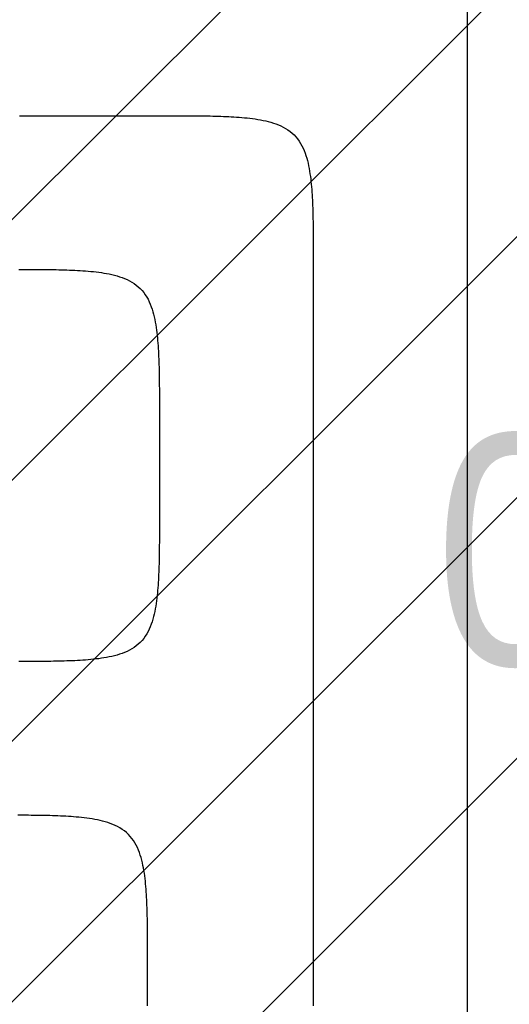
# Model space of a CAD drawing. Extents: x 997 to 109698, y 921 to 94021.
# Tile 194 of 256: x 17258 to 17895, y 24279 to 25561. Entities that reach past the tile are written whole.
import ezdxf

# ---------------------------------------------------------------- set-up
doc = ezdxf.new("R2010")
doc.units = 0
doc.header["$MEASUREMENT"] = 0
for name, color, linetype in [('12', 7, 'CONTINUOUS'), ('16', 7, 'CONTINUOUS'), ('28', 7, 'CONTINUOUS')]:
    doc.layers.add(name, color=color, linetype=linetype)
doc.styles.get("Standard").update_dxf_attribs({"font": 'Arial.ttf', "height": 0.2})

msp = doc.modelspace()

# ---------------------------------------------------------------- linework, layer by layer
at = {"layer": '12', "color": 6}
for points in [[(17839.74386, 25581.391418), (17839.743861, 25558.635072), (17839.743861, 25535.878726), (17839.74386, 25513.12238), (17839.74386, 25490.366033), (17839.74386, 25467.609687), (17839.74386, 25444.853341), (17839.743861, 25422.096995), (17839.74386, 25399.340649), (17839.74386, 25376.584303), (17839.74386, 25353.827957), (17839.74386, 25331.07161), (17839.743861, 25308.315264), (17839.743861, 25285.558918), (17839.74386, 25262.802572), (17839.74386, 25240.046226), (17839.74386, 25217.28988), (17839.74386, 25194.533534), (17839.74386, 25171.777188), (17839.74386, 25149.020841), (17839.74386, 25126.264495), (17839.743861, 25103.508149), (17839.74386, 25080.751803), (17839.743861, 25057.995457), (17839.74386, 25035.23911), (17839.74386, 25012.482764), (17839.74386, 24989.726418), (17839.74386, 24966.970072), (17839.74386, 24944.213726), (17839.74386, 24921.45738), (17839.74386, 24898.701033), (17839.74386, 24875.944687), (17839.74386, 24853.188341), (17839.74386, 24830.431995), (17839.74386, 24807.675649), (17839.74386, 24784.919303), (17839.74386, 24762.162957), (17839.74386, 24739.40661), (17839.74386, 24716.650264), (17839.74386, 24693.893918), (17839.74386, 24671.137572), (17839.74386, 24648.381226), (17839.74386, 24625.62488), (17839.74386, 24602.868533), (17839.74386, 24580.112187), (17839.74386, 24557.355841), (17839.743861, 24534.599495), (17839.743861, 24511.843149), (17839.74386, 24489.086803), (17839.74386, 24466.330457), (17839.74386, 24443.57411), (17839.74386, 24420.817764), (17839.74386, 24398.061418), (17839.74386, 24375.305072), (17839.743861, 24352.548726), (17839.74386, 24329.79238), (17839.74386, 24307.036034), (17839.74386, 24284.279687), (17839.74386, 24261.523341)], [(17257.055354, 25235.815014), (17260.517651, 25235.811263), (17263.979943, 25235.805593), (17267.442231, 25235.797624), (17270.904513, 25235.786975), (17274.366787, 25235.773263), (17277.829053, 25235.756109), (17281.291309, 25235.73513), (17284.753554, 25235.709946), (17288.215787, 25235.680176), (17291.678004, 25235.645406), (17295.140181, 25235.604827), (17298.602272, 25235.557347), (17302.064235, 25235.501867), (17305.526027, 25235.437289), (17308.987604, 25235.362517), (17312.448924, 25235.276452), (17315.909942, 25235.177996), (17319.370615, 25235.066052), (17322.830901, 25234.939522), (17326.290755, 25234.797308), (17329.750135, 25234.638312), (17333.208946, 25234.461214), (17336.666796, 25234.263365), (17340.123184, 25234.041634), (17343.577606, 25233.792883), (17347.02956, 25233.513976), (17350.478544, 25233.20178), (17353.924054, 25232.853158), (17357.365588, 25232.464976), (17360.802645, 25232.034097), (17364.234689, 25231.557321), (17367.660058, 25231.029119), (17371.075683, 25230.441057), (17374.478407, 25229.784521), (17377.865072, 25229.050896), (17381.232521, 25228.231567), (17384.577596, 25227.317918), (17387.89714, 25226.301334), (17391.186521, 25225.172791), (17394.433307, 25223.921087), (17397.622498, 25222.53431), (17400.739088, 25221.000542), (17403.768077, 25219.307868), (17406.69446, 25217.444374), (17409.503521, 25215.400091), (17412.182716, 25213.179787), (17414.720493, 25210.794974), (17417.105306, 25208.257196), (17419.32561, 25205.578002), (17421.369893, 25202.76894), (17423.233388, 25199.842557), (17424.926061, 25196.813569), (17426.459829, 25193.696978), (17427.846606, 25190.507788), (17429.09831, 25187.261002), (17430.226854, 25183.971621), (17431.243437, 25180.652077), (17432.157086, 25177.307002), (17432.976416, 25173.939553), (17433.710041, 25170.552888), (17434.366576, 25167.150164), (17434.954638, 25163.734539), (17435.48284, 25160.30917), (17435.959616, 25156.877126), (17436.390495, 25153.440069), (17436.778678, 25149.998534), (17437.127299, 25146.553024), (17437.439496, 25143.104041), (17437.718402, 25139.652087), (17437.967153, 25136.197664), (17438.188885, 25132.741277), (17438.386733, 25129.283426), (17438.563831, 25125.824615), (17438.722827, 25122.365236), (17438.865041, 25118.905381), (17438.991571, 25115.445096), (17439.103516, 25111.984422), (17439.201971, 25108.523405), (17439.288037, 25105.062085), (17439.362809, 25101.600508), (17439.427386, 25098.138716), (17439.482866, 25094.676752), (17439.530347, 25091.214661), (17439.570926, 25087.752485), (17439.605695, 25084.290267), (17439.635466, 25080.828034), (17439.66065, 25077.365789), (17439.681628, 25073.903533), (17439.698783, 25070.441268), (17439.712494, 25066.978993), (17439.723143, 25063.516712), (17439.731112, 25060.054424), (17439.736782, 25056.592131), (17439.740533, 25053.129835), (17439.742747, 25049.667536), (17439.743806, 25046.205236), (17439.74409, 25042.742936), (17439.743981, 25039.280638), (17439.74386, 25035.818341)], [(17439.74386, 25035.818341), (17439.74386, 25034.755841), (17439.74386, 25033.693341), (17439.74386, 25032.630841), (17439.74386, 25031.568341), (17439.74386, 25030.505841), (17439.74386, 25029.443341), (17439.74386, 25028.380841), (17439.74386, 25027.318341), (17439.74386, 25026.255841), (17439.74386, 25025.193341), (17439.74386, 25024.130841), (17439.74386, 25023.068341), (17439.74386, 25022.005841), (17439.74386, 25020.943341), (17439.74386, 25019.880841), (17439.74386, 25018.818341), (17439.74386, 25017.755841), (17439.74386, 25016.693341), (17439.74386, 25015.630841), (17439.74386, 25014.568341), (17439.74386, 25013.505841), (17439.74386, 25012.443341), (17439.74386, 25011.380841), (17439.74386, 25010.318341), (17439.74386, 25009.255841), (17439.743861, 25008.193341), (17439.74386, 25007.130841), (17439.74386, 25006.068341), (17439.74386, 25005.005841), (17439.74386, 25003.943341), (17439.74386, 25002.880841), (17439.74386, 25001.818341), (17439.74386, 25000.755841), (17439.74386, 24999.693341), (17439.74386, 24998.630841), (17439.74386, 24997.568341), (17439.74386, 24996.505841), (17439.74386, 24995.443341), (17439.74386, 24994.380841), (17439.74386, 24993.318341), (17439.74386, 24992.255841), (17439.74386, 24991.193341), (17439.74386, 24990.130841), (17439.74386, 24989.068341), (17439.74386, 24988.005841), (17439.74386, 24986.943341), (17439.74386, 24985.880841), (17439.74386, 24984.818341), (17439.74386, 24983.755841), (17439.74386, 24982.693341), (17439.74386, 24981.630841), (17439.74386, 24980.568341), (17439.74386, 24979.505841), (17439.74386, 24978.443341), (17439.74386, 24977.380841), (17439.74386, 24976.318341), (17439.74386, 24975.255841), (17439.74386, 24974.193341), (17439.74386, 24973.130841), (17439.74386, 24972.068341), (17439.74386, 24971.005841), (17439.74386, 24969.943341), (17439.74386, 24968.880841), (17439.74386, 24967.818341), (17439.74386, 24966.755841), (17439.74386, 24965.693341), (17439.74386, 24964.630841), (17439.74386, 24963.568341), (17439.74386, 24962.505841), (17439.74386, 24961.443341), (17439.74386, 24960.380841), (17439.74386, 24959.318341), (17439.74386, 24958.255841), (17439.74386, 24957.193341), (17439.74386, 24956.130841), (17439.74386, 24955.068341), (17439.74386, 24954.005841), (17439.74386, 24952.943341), (17439.74386, 24951.880841), (17439.74386, 24950.818341), (17439.74386, 24949.755841), (17439.74386, 24948.693341), (17439.74386, 24947.630841), (17439.74386, 24946.568341), (17439.74386, 24945.505841), (17439.74386, 24944.443341), (17439.74386, 24943.380841), (17439.74386, 24942.318341), (17439.74386, 24941.255841), (17439.74386, 24940.193341), (17439.74386, 24939.130841), (17439.74386, 24938.068341), (17439.74386, 24937.005841), (17439.74386, 24935.943341), (17439.74386, 24934.880841), (17439.74386, 24933.818341), (17439.74386, 24932.755841), (17439.74386, 24931.693341), (17439.74386, 24930.630841), (17439.74386, 24929.568341), (17439.74386, 24928.505841), (17439.74386, 24927.443341), (17439.74386, 24926.380841), (17439.74386, 24925.318341)], [(17439.74386, 24925.318341), (17439.743981, 24921.856044), (17439.74409, 24918.393746), (17439.743806, 24914.931446), (17439.742747, 24911.469145), (17439.740533, 24908.006847), (17439.736781, 24904.544551), (17439.731112, 24901.082258), (17439.723143, 24897.61997), (17439.712494, 24894.157689), (17439.698782, 24890.695414), (17439.681628, 24887.233148), (17439.660649, 24883.770893), (17439.635465, 24880.308647), (17439.605695, 24876.846415), (17439.570925, 24873.384197), (17439.530346, 24869.922021), (17439.482866, 24866.45993), (17439.427386, 24862.997966), (17439.362809, 24859.536174), (17439.288036, 24856.074597), (17439.201971, 24852.613277), (17439.103515, 24849.152259), (17438.991571, 24845.691586), (17438.865041, 24842.2313), (17438.722827, 24838.771446), (17438.563831, 24835.312067), (17438.386733, 24831.853255), (17438.188885, 24828.395404), (17437.967153, 24824.939017), (17437.718402, 24821.484595), (17437.439496, 24818.032641), (17437.1273, 24814.583658), (17436.778678, 24811.138147), (17436.390495, 24807.696612), (17435.959616, 24804.259556), (17435.48284, 24800.827512), (17434.954638, 24797.402143), (17434.366576, 24793.986518), (17433.71004, 24790.583794), (17432.976416, 24787.197129), (17432.157086, 24783.82968), (17431.243437, 24780.484605), (17430.226853, 24777.165061), (17429.09831, 24773.87568), (17427.846606, 24770.628894), (17426.459829, 24767.439704), (17424.926061, 24764.323113), (17423.233388, 24761.294124), (17421.369893, 24758.367741), (17419.32561, 24755.55868), (17417.105306, 24752.879485), (17414.720493, 24750.341708), (17412.182715, 24747.956895), (17409.503521, 24745.736591), (17406.69446, 24743.692308), (17403.768077, 24741.828814), (17400.739088, 24740.13614), (17397.622497, 24738.602372), (17394.433307, 24737.215595), (17391.186521, 24735.963891), (17387.89714, 24734.835348), (17384.577596, 24733.818764), (17381.232521, 24732.905115), (17377.865072, 24732.085786), (17374.478407, 24731.352161), (17371.075683, 24730.695625), (17367.660058, 24730.107564), (17364.234689, 24729.579361), (17360.802645, 24729.102585), (17357.365588, 24728.671706), (17353.924054, 24728.283523), (17350.478543, 24727.934902), (17347.02956, 24727.622705), (17343.577606, 24727.343799), (17340.123184, 24727.095048), (17336.666796, 24726.873316), (17333.208946, 24726.675468), (17329.750134, 24726.49837), (17326.290755, 24726.339374), (17322.830901, 24726.19716), (17319.370615, 24726.07063), (17315.909942, 24725.958686), (17312.448924, 24725.86023), (17308.987604, 24725.774165), (17305.526027, 24725.699393), (17302.064235, 24725.634816), (17298.602272, 24725.579335), (17295.14018, 24725.531855), (17291.678004, 24725.491276), (17288.215787, 24725.456507), (17284.753554, 24725.426736), (17281.291309, 24725.401552), (17277.829053, 24725.380573), (17274.366787, 24725.363419), (17270.904513, 24725.349708), (17267.442231, 24725.339058), (17263.979943, 24725.331089), (17260.517651, 24725.32542), (17257.055354, 24725.321668)]]:
    msp.add_lwpolyline(points, dxfattribs=at)
at = {"layer": '12', "color": 5}
for points in [[(17257.941937, 25435.818341), (17268.636168, 25435.818341), (17279.330399, 25435.818341), (17290.024629, 25435.818341), (17300.71886, 25435.818341), (17311.413091, 25435.818341), (17322.107322, 25435.818341), (17332.801553, 25435.818341), (17343.495783, 25435.818341), (17354.190014, 25435.818341), (17364.884245, 25435.818341), (17375.578476, 25435.818341), (17386.272706, 25435.818341), (17396.966937, 25435.818341), (17407.661168, 25435.818341), (17418.355399, 25435.818341), (17429.04963, 25435.818341), (17439.74386, 25435.818341)], [(17439.74386, 25435.818341), (17443.206157, 25435.818462), (17446.668456, 25435.818571), (17450.130756, 25435.818287), (17453.593055, 25435.817228), (17457.055354, 25435.815014), (17460.51765, 25435.811262), (17463.979943, 25435.805593), (17467.442231, 25435.797624), (17470.904513, 25435.786975), (17474.366787, 25435.773263), (17477.829053, 25435.756109), (17481.291309, 25435.73513), (17484.753554, 25435.709946), (17488.215787, 25435.680175), (17491.678004, 25435.645407), (17495.14018, 25435.604827), (17498.602272, 25435.557347), (17502.064235, 25435.501867), (17505.526027, 25435.437289), (17508.987604, 25435.362517), (17512.448924, 25435.276452), (17515.909942, 25435.177996), (17519.370615, 25435.066052), (17522.830901, 25434.939522), (17526.290755, 25434.797308), (17529.750134, 25434.638312), (17533.208946, 25434.461214), (17536.666797, 25434.263366), (17540.123184, 25434.041634), (17543.577606, 25433.792883), (17547.02956, 25433.513976), (17550.478544, 25433.20178), (17553.924054, 25432.853158), (17557.365589, 25432.464976), (17560.802645, 25432.034097), (17564.234689, 25431.557321), (17567.660058, 25431.029119), (17571.075683, 25430.441057), (17574.478407, 25429.784521), (17577.865072, 25429.050896), (17581.232521, 25428.231567), (17584.577596, 25427.317918), (17587.89714, 25426.301335), (17591.186521, 25425.172791), (17594.433307, 25423.921087), (17597.622498, 25422.53431), (17600.739088, 25421.000542), (17603.768077, 25419.307868), (17606.69446, 25417.444375), (17609.503521, 25415.400091), (17612.182716, 25413.179787), (17614.720493, 25410.794974), (17617.105306, 25408.257197), (17619.32561, 25405.578002), (17621.369893, 25402.768941), (17623.233388, 25399.842558), (17624.926061, 25396.813569), (17626.459829, 25393.696978), (17627.846607, 25390.507788), (17629.09831, 25387.261002), (17630.226854, 25383.971621), (17631.243437, 25380.652077), (17632.157086, 25377.307002), (17632.976416, 25373.939553), (17633.71004, 25370.552888), (17634.366576, 25367.150164), (17634.954638, 25363.734539), (17635.48284, 25360.30917), (17635.959616, 25356.877126), (17636.390495, 25353.44007), (17636.778678, 25349.998535), (17637.127299, 25346.553025), (17637.439496, 25343.104041), (17637.718402, 25339.652087), (17637.967153, 25336.197665), (17638.188885, 25332.741277), (17638.386733, 25329.283427), (17638.563831, 25325.824615), (17638.722827, 25322.365235), (17638.865041, 25318.905381), (17638.991572, 25315.445096), (17639.103516, 25311.984423), (17639.201971, 25308.523405), (17639.288036, 25305.062085), (17639.362809, 25301.600508), (17639.427386, 25298.138716), (17639.482866, 25294.676752), (17639.530347, 25291.214661), (17639.570926, 25287.752485), (17639.605695, 25284.290267), (17639.635466, 25280.828035), (17639.66065, 25277.36579), (17639.681628, 25273.903533), (17639.698783, 25270.441268), (17639.712494, 25266.978993), (17639.723143, 25263.516712), (17639.731112, 25260.054424), (17639.736781, 25256.592131), (17639.740533, 25253.129835), (17639.742747, 25249.667536), (17639.743806, 25246.205236), (17639.74409, 25242.742936), (17639.743981, 25239.280638), (17639.74386, 25235.818341)], [(17639.74386, 25235.818341), (17639.74386, 25222.68411), (17639.74386, 25209.54988), (17639.74386, 25196.415649), (17639.74386, 25183.281418), (17639.74386, 25170.147187), (17639.74386, 25157.012957), (17639.74386, 25143.878726), (17639.74386, 25130.744495), (17639.74386, 25117.610264), (17639.74386, 25104.476034), (17639.74386, 25091.341803), (17639.74386, 25078.207572), (17639.74386, 25065.073341), (17639.74386, 25051.93911), (17639.74386, 25038.80488), (17639.74386, 25025.670649), (17639.74386, 25012.536418), (17639.74386, 24999.402187), (17639.74386, 24986.267957), (17639.74386, 24973.133726), (17639.74386, 24959.999495), (17639.74386, 24946.865264), (17639.74386, 24933.731034), (17639.74386, 24920.596803), (17639.74386, 24907.462572), (17639.74386, 24894.328341), (17639.74386, 24881.19411), (17639.74386, 24868.05988), (17639.74386, 24854.925649), (17639.74386, 24841.791418), (17639.74386, 24828.657187), (17639.74386, 24815.522956), (17639.74386, 24802.388726), (17639.74386, 24789.254495), (17639.74386, 24776.120264), (17639.74386, 24762.986033), (17639.74386, 24749.851803), (17639.74386, 24736.717572), (17639.74386, 24723.583341), (17639.74386, 24710.44911), (17639.74386, 24697.31488), (17639.74386, 24684.180649), (17639.74386, 24671.046418), (17639.74386, 24657.912187), (17639.74386, 24644.777957), (17639.74386, 24631.643726), (17639.74386, 24618.509495), (17639.74386, 24605.375264), (17639.74386, 24592.241033), (17639.74386, 24579.106803), (17639.74386, 24565.972572), (17639.74386, 24552.838341), (17639.74386, 24539.704111), (17639.74386, 24526.56988), (17639.74386, 24513.435649), (17639.74386, 24500.301418), (17639.74386, 24487.167187), (17639.74386, 24474.032957), (17639.74386, 24460.898726), (17639.74386, 24447.764495), (17639.74386, 24434.630264), (17639.74386, 24421.496034), (17639.74386, 24408.361803), (17639.74386, 24395.227572), (17639.74386, 24382.093341), (17639.74386, 24368.95911), (17639.74386, 24355.82488), (17639.74386, 24342.690649), (17639.74386, 24329.556418), (17639.74386, 24316.422187), (17639.74386, 24303.287957), (17639.74386, 24290.153726), (17639.74386, 24277.019495)], [(17424.393861, 24325.318341), (17424.393982, 24328.780637), (17424.394091, 24332.242936), (17424.393807, 24335.705236), (17424.392748, 24339.167536), (17424.390533, 24342.629835), (17424.386782, 24346.092131), (17424.381113, 24349.554424), (17424.373144, 24353.016712), (17424.362495, 24356.478993), (17424.348783, 24359.941268), (17424.331629, 24363.403533), (17424.31065, 24366.865789), (17424.285466, 24370.328034), (17424.255696, 24373.790267), (17424.220926, 24377.252485), (17424.180347, 24380.714661), (17424.132867, 24384.176752), (17424.077387, 24387.638715), (17424.012809, 24391.100508), (17423.938037, 24394.562085), (17423.851972, 24398.023405), (17423.753516, 24401.484422), (17423.641572, 24404.945096), (17423.515042, 24408.405381), (17423.372828, 24411.865236), (17423.213832, 24415.324615), (17423.036733, 24418.783427), (17422.838885, 24422.241277), (17422.617154, 24425.697665), (17422.368402, 24429.152087), (17422.089496, 24432.604041), (17421.7773, 24436.053024), (17421.428678, 24439.498535), (17421.040496, 24442.940069), (17420.609617, 24446.377126), (17420.132841, 24449.80917), (17419.604638, 24453.234539), (17419.016577, 24456.650164), (17418.360041, 24460.052888), (17417.626416, 24463.439553), (17416.807087, 24466.807002), (17415.893438, 24470.152077), (17414.876854, 24473.471621), (17413.74831, 24476.761001), (17412.496607, 24480.007788), (17411.109829, 24483.196978), (17409.576062, 24486.313569), (17407.883388, 24489.342557), (17406.019894, 24492.268941), (17403.975611, 24495.078001), (17401.755307, 24497.757196), (17399.370493, 24500.294973), (17396.832716, 24502.679787), (17394.153522, 24504.900091), (17391.34446, 24506.944374), (17388.418078, 24508.807868), (17385.389089, 24510.500542), (17382.272498, 24512.034309), (17379.083308, 24513.421087), (17375.836522, 24514.67279), (17372.547141, 24515.801334), (17369.227597, 24516.817918), (17365.882522, 24517.731566), (17362.515073, 24518.550896), (17359.128408, 24519.284521), (17355.725684, 24519.941057), (17352.310059, 24520.529119), (17348.88469, 24521.057321), (17345.452646, 24521.534097), (17342.015589, 24521.964976), (17338.574055, 24522.353158), (17335.128544, 24522.70178), (17331.679561, 24523.013976), (17328.227607, 24523.292882), (17324.773185, 24523.541633), (17321.316797, 24523.763365), (17317.858947, 24523.961213), (17314.400135, 24524.138312), (17310.940756, 24524.297308), (17307.480901, 24524.439522), (17304.020616, 24524.566052), (17300.559943, 24524.677996), (17297.098924, 24524.776452), (17293.637605, 24524.862517), (17290.176028, 24524.937289), (17286.714236, 24525.001867), (17283.252272, 24525.057347), (17279.790181, 24525.104827), (17276.328005, 24525.145406), (17272.865787, 24525.180175), (17269.403554, 24525.209946), (17265.941309, 24525.23513), (17262.479053, 24525.256109), (17259.016788, 24525.273263), (17255.554513, 24525.286975)], [(17424.393861, 24277.144687), (17424.393861, 24281.52411), (17424.393861, 24285.903533), (17424.393861, 24290.282956), (17424.393861, 24294.662379), (17424.393861, 24299.041802), (17424.393861, 24303.421226), (17424.393861, 24307.800648), (17424.393861, 24312.180072), (17424.393861, 24316.559495), (17424.393861, 24320.938918), (17424.393861, 24325.318341)]]:
    msp.add_lwpolyline(points, dxfattribs=at)
at = {"layer": '28', "color": 2}
for p, q in [((18883.850713, 26936.518341), (13497.601607, 21550.269236)), ((19223.261968, 26936.518341), (13497.601607, 21210.857981)), ((19562.673223, 26936.518341), (13497.601607, 20871.446726)), ((15401.521374, 22435.955237), (19902.084478, 26936.518341)), ((15740.932629, 22435.955237), (20241.495733, 26936.518341))]:
    msp.add_line(p, q, dxfattribs=at)

# ---------------------------------------------------------------- texts
at = {"layer": '16', "color": 24, "width": 0.9}
msp.add_text('0.02', height=300, dxfattribs=at).set_placement((17797.636205, 24720.953237))

doc.saveas('drawing.dxf')
